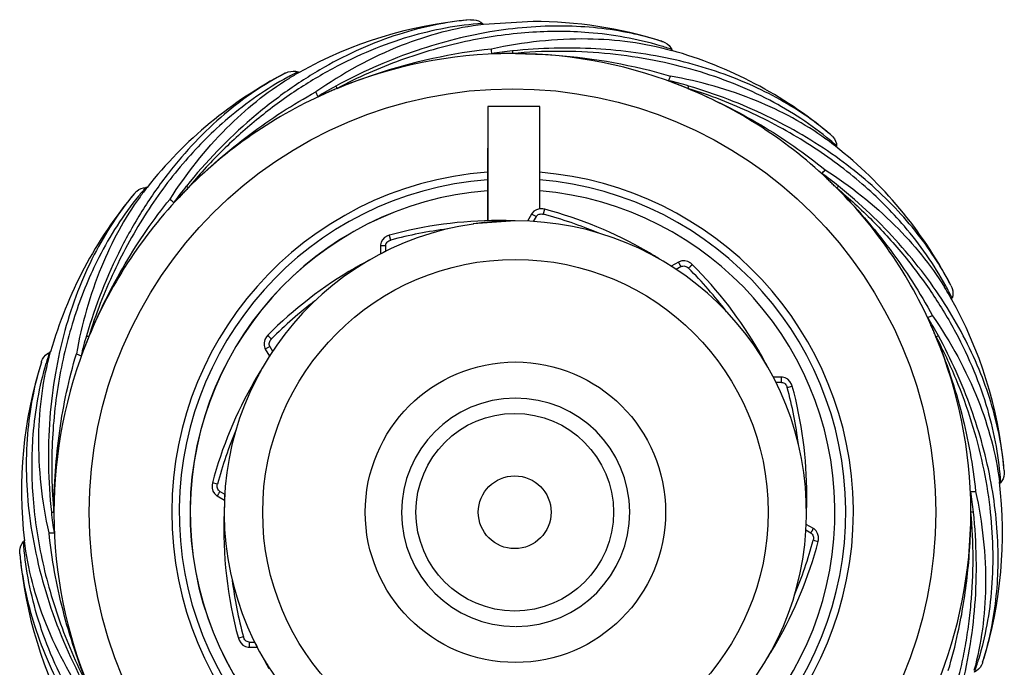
# Model space of a CAD drawing. Header units: millimetres. Extents: x 776 to 870.6, y -86.7 to 8.
# Tile 2 of 2: x 776 to 870.6, y -54.3 to 8. Entities that reach past the tile are written whole.
import ezdxf

# ---------------------------------------------------------------- set-up
doc = ezdxf.new("R2010")
doc.units = ezdxf.units.MM
doc.header["$LTSCALE"] = 30.734
doc.layers.get('0').update_dxf_attribs({"linetype": 'CONTINUOUS'})

msp = doc.modelspace()

# ---------------------------------------------------------------- linework, layer by layer
at = {"color": 7, "linetype": 'Continuous'}
for p, q in [((820.559, 7.54), (820.473, 7.625)), ((825.317, 7.818), (820.559, 7.54)), ((837.717, 5.909), (837.603, 5.945)), ((838.71, 5.018), (838.664, 5.131)), ((802.824, 2.922), (802.712, 2.969)), ((820.971, -0.348), (820.966, -11.361)), ((825.971, -0.349), (820.971, -0.348)), ((825.967, -10.195), (825.971, -0.349)), ((853.809, -2.946), (853.715, -2.867)), ((853.939, -3.054), (853.809, -2.946)), ((854.516, -4.257), (854.516, -4.136)), ((788.206, -8.13), (788.085, -8.13)), ((823.617, -11.349), (819.554, -11.645)), ((825.18, -10.684), (824.782, -11.374)), ((825.614, -10.934), (825.18, -10.684)), ((825.614, -10.934), (825.344, -11.402)), ((819.608, -11.637), (819.554, -11.645)), ((819.608, -11.641), (819.555, -11.65)), ((811.501, -12.715), (811.499, -12.716)), ((810.638, -13.742), (810.638, -14.539)), ((811.139, -13.742), (810.638, -13.742)), ((811.139, -13.742), (811.139, -14.283)), ((839.303, -15.306), (838.613, -15.704)), ((839.554, -15.739), (839.086, -16.01)), ((865.387, -17.336), (865.312, -17.194)), ((865.495, -17.543), (865.387, -17.336)), ((865.568, -18.875), (865.615, -18.763)), ((863.728, -20.458), (863.289, -20.643)), ((799.808, -22.341), (799.805, -22.343)), ((800.008, -23.411), (799.574, -23.661)), ((799.574, -23.661), (799.972, -24.351)), ((800.008, -23.411), (800.278, -23.88)), ((778.931, -23.936), (778.819, -23.982)), ((781.405, -24.139), (781.858, -24.324)), ((799.204, -25.609), (799.163, -25.676)), ((849.222, -26.371), (848.426, -26.371)), ((849.224, -26.871), (848.683, -26.87)), ((849.768, -27.366), (850.249, -27.235)), ((870.605, -35.089), (870.586, -34.893)), ((870.628, -35.352), (870.605, -35.089)), ((794.493, -36.523), (794.492, -36.528)), ((794.978, -36.651), (794.493, -36.523)), ((870.185, -36.61), (870.271, -36.524)), ((794.951, -37.784), (795.641, -38.183)), ((795.202, -37.351), (795.67, -37.621)), ((867.406, -37.356), (867.882, -37.357)), ((795.641, -38.179), (795.617, -39.424)), ((851.617, -39.354), (851.616, -39.333)), ((851.617, -39.354), (851.617, -39.333)), ((852.28, -40.913), (851.591, -40.515)), ((778.776, -41.341), (779.266, -41.341)), ((852.032, -41.346), (851.564, -41.076)), ((776.41, -42.087), (776.324, -42.173)), ((852.256, -42.047), (852.738, -42.174)), ((797.466, -51.331), (796.982, -51.463)), ((796.982, -51.463), (796.984, -51.468)), ((798.01, -51.826), (798.551, -51.827)), ((798.009, -52.326), (798.806, -52.326)), ((799.525, -53.645), (799.549, -53.69)), ((868.555, -53.768), (868.611, -53.589)), ((868.611, -53.589), (868.686, -53.345))]:
    msp.add_line(p, q, dxfattribs=at)
for points in [[(826.442, -10.226), (826.254, -10.191), (825.937, -10.196), (825.648, -10.276), (825.406, -10.421), (825.225, -10.614), (825.18, -10.684)], [(811.5, -12.715), (811.322, -12.778), (811.05, -12.941), (810.84, -13.155), (810.703, -13.402), (810.642, -13.659), (810.638, -13.742)], [(840.624, -15.541), (840.479, -15.417), (840.203, -15.262), (839.912, -15.188), (839.63, -15.192), (839.376, -15.268), (839.303, -15.306)], [(799.805, -22.343), (799.684, -22.485), (799.53, -22.762), (799.455, -23.052), (799.459, -23.335), (799.535, -23.588), (799.574, -23.661)], [(850.249, -27.235), (850.186, -27.055), (850.023, -26.783), (849.809, -26.573), (849.562, -26.435), (849.305, -26.375), (849.222, -26.371)], [(794.492, -36.527), (794.458, -36.71), (794.463, -37.027), (794.544, -37.316), (794.689, -37.558), (794.881, -37.74), (794.951, -37.784)], [(852.738, -42.174), (852.773, -41.987), (852.768, -41.67), (852.688, -41.381), (852.543, -41.139), (852.35, -40.958), (852.28, -40.913)], [(796.984, -51.467), (797.046, -51.642), (797.208, -51.914), (797.422, -52.124), (797.669, -52.262), (797.926, -52.322), (798.009, -52.326)]]:
    msp.add_lwpolyline(points, dxfattribs=at)
for centre, radius in [((823.346, -39.349), 40.698), ((823.627, -39.349), 24.303), ((823.629, -39.349), 14.443), ((823.559, -39.349), 9.5), ((823.557, -39.349), 3.5)]:
    msp.add_circle(centre, radius, dxfattribs=at)
for centre, radius, start, end in [((822.861, -32.97), 41.106, 94.96918, 119.17303), ((825.336, -33.288), 41.106, 72.57973, 90.02642), ((828.578, -22.97), 30.29, 72.66572, 78.24425), ((823.336, -39.347), 44.082, 90.25104, 112.48793), ((707.816, 3.226), 113.538, 0.75497, 0.9986), ((827.649, -35.218), 40.435, 96.11625, 98.97082), ((823.418, -54.593), 59.329, 90.07069, 90.26602), ((823.336, -39.351), 44.087, 67.74315, 89.62541), ((829.074, -23.008), 29.728, 71.1795, 73.44501), ((827.499, -34.53), 41.107, 50.20547, 74.25573), ((820.453, -33.622), 41.106, 117.46925, 141.67305), ((815.891, -23.714), 29.76, 116.28663, 118.39717), ((816.633, -21.731), 28.257, 119.2553, 121.52983), ((728.902, 45.913), 117.89, 338.19851, 338.43177), ((828.901, -37.183), 40.435, 73.6347, 76.46991), ((823.336, -39.347), 44.082, 112.75105, 134.99155), ((688.345, -49.221), 126.511, 23.19405, 23.41398), ((825.741, -33.882), 40.435, 118.63649, 121.47165), ((829.225, -53.478), 59.391, 112.52337, 112.72006), ((817.666, -53.116), 58.974, 67.52213, 67.70993), ((823.337, -39.347), 44.083, 45.24668, 67.49162), ((834.396, -26.259), 30.337, 50.44813, 55.71931), ((3179.733, -14.015), 2358.795, 179.733396, 179.934752), ((836.694, -26.769), 28.713, 53.8756, 54.20599), ((834.832, -26.49), 29.785, 48.63448, 51.06797), ((837.079, -26.248), 28.065, 51.86472, 53.88409), ((829.023, -36.505), 41.107, 27.79553, 51.86154), ((715.341, 128.365), 192.972, 315.54703, 315.68881), ((823.348, -39.348), 32.776, 94.22177, 359.98936), ((823.346, -39.348), 32.05, 94.30808, 85.34067), ((823.348, -39.348), 32.776, 0.58791, 85.43515), ((829.305, -39.478), 40.435, 51.11454, 53.969), ((823.335, -39.347), 44.082, 135.25107, 157.49062), ((810.529, -27.758), 29.816, 138.83009, 140.93601), ((810.297, -25.519), 28.113, 141.79149, 144.07277), ((823.467, -33.378), 40.436, 141.13715, 143.97224), ((834.296, -50.261), 59.55, 135.02541, 135.21971), ((823.34, -39.349), 31, 94.45868, 269.98899), ((823.356, -39.349), 31, 94.48789, 269.98887), ((823.356, -39.349), 31, 271.06229, 85.15649), ((814.815, -47.906), 56.161, 45.01483, 45.21972), ((823.338, -39.348), 44.083, 22.74292, 44.98635), ((818.479, -35.147), 41.107, 139.96926, 164.173), ((672.49, -130.066), 168.826, 45.52696, 45.69258), ((816.223, -48.898), 39.999, 59.98894, 75.19834), ((823.617, -39.348), 27.999, 98.34427, 89.99959), ((821.988, -51.313), 39.997, 89.99017, 105.19851), ((823.62, -39.384), 28.036, 90.00529, 98.22757), ((821.987, -51.453), 40.138, 89.34135, 89.98764), ((821.988, -51.318), 40.002, 87.67431, 89.34062), ((816.209, -48.942), 39.546, 67.14398, 75.19346), ((821.999, -51.363), 39.548, 97.14421, 105.19369), ((828.191, -50.528), 40.002, 117.661, 119.34063), ((824.471, -41.054), 29.907, 116.47222, 117.3392), ((816.122, -49.07), 40.199, 59.34157, 59.98687), ((816.221, -48.901), 40.002, 57.66101, 59.34054), ((838.506, -31.513), 30.391, 28.11068, 33.19782), ((828.189, -50.525), 39.999, 119.98913, 135.19848), ((828.228, -50.593), 40.076, 119.34105, 119.98841), ((812.403, -43.954), 39.548, 37.14408, 45.19355), ((812.439, -43.922), 39.999, 29.98893, 45.19829), ((840.428, -32.866), 28.771, 31.34222, 31.79841), ((840.843, -32.615), 28.286, 29.44691, 31.34443), ((838.838, -31.88), 29.817, 26.09966, 28.65468), ((829.676, -38.912), 41.107, 5.33671, 29.43916), ((828.223, -50.562), 39.548, 127.14427, 135.19375), ((828.8, -41.752), 40.437, 28.61402, 31.4683), ((823.335, -39.348), 44.083, 157.75111, 179.99136), ((821.174, -33.783), 40.437, 163.6375, 166.4725), ((837.47, -45.168), 59.369, 157.52355, 157.71733), ((812.282, -43.952), 56.059, 22.51313, 22.71389), ((823.338, -39.348), 44.083, 0.2519, 22.488), ((807.129, -33.533), 29.878, 161.35744, 163.45856), ((812.225, -44.043), 40.244, 29.34173, 29.98638), ((812.435, -43.924), 40.003, 27.68814, 29.34048), ((817.238, -37.311), 41.107, 162.46922, 186.67292), ((833.166, -46.742), 40, 147.66053, 148.109), ((833.194, -46.758), 40.032, 149.34089, 149.98891), ((823.586, -39.33), 27.964, 151.94675, 152.81468), ((833.167, -46.742), 40.001, 148.22064, 149.34072), ((823.541, -39.306), 27.913, 150.63095, 151.94723), ((833.165, -46.741), 39.999, 149.98913, 165.19843), ((811.602, -37.73), 39.548, 7.14415, 15.19359), ((811.649, -37.721), 39.999, 359.98901, 15.19834), ((823.642, -39.361), 10.976, 270.30983, 269.99955), ((833.213, -46.757), 39.548, 157.14425, 165.19369), ((840.284, -37.928), 30.453, 5.72018, 10.69031), ((829.356, -41.386), 41.108, 342.73166, 6.94469), ((811.387, -37.719), 40.261, 359.34206, 359.98628), ((827.461, -43.66), 40.44, 6.13415, 8.96796), ((811.645, -37.721), 40.003, 357.69003, 359.34072), ((819.21, -35.034), 40.439, 186.13749, 188.97242), ((838.775, -39.316), 59.522, 180.02426, 180.21841), ((823.335, -39.349), 44.083, 180.25187, 202.49137), ((835.583, -40.976), 40, 177.65738, 195.19818), ((823.567, -39.347), 27.95, 180.15707, 182.03345), ((823.36, -39.348), 32.763, 359.98931, 0.58815), ((823.338, -39.349), 44.083, 337.75104, 359.99224), ((808.582, -39.379), 58.839, 0.0237, 0.21926), ((814.066, -31.956), 39.999, 329.9891, 345.19844), ((814.021, -31.94), 39.548, 337.14425, 345.19369), ((816.919, -39.785), 41.107, 184.96914, 209.17285), ((835.628, -40.968), 39.544, 187.14389, 195.19323), ((839.244, -44.456), 30.755, 343.2012, 350.12992), ((813.855, -31.832), 40.244, 329.34195, 329.98655), ((814.063, -31.954), 40.003, 327.68967, 329.3407), ((834.794, -34.774), 40, 207.6638, 208.14903), ((823.559, -39.382), 27.933, 210.68758, 211.94709), ((834.794, -34.774), 40.001, 208.22211, 209.34051), ((837.247, -44.366), 32.236, 341.27398, 343.54113)]:
    msp.add_arc(centre, radius, start, end, dxfattribs=at)
for points, knots in [([(819.3, 7.982), (816.966, 7.779), (812.075, 6.754), (806.241, 4.134), (801.63, 1.192), (796.998, -2.421), (793.871, -5.661), (791.982, -8.006)], [0, 0, 0, 0, 0.216633, 0.457533, 0.586936, 0.721558, 1, 1, 1, 1]), ([(820.473, 7.625), (818.086, 7.47), (814.418, 6.779), (809.643, 5.077), (805.93, 3.299), (802.245, 1.066), (798.656, -1.605), (795.255, -4.689), (793.152, -6.964), (792.168, -8.17)], [0, 0, 0, 0, 0.21577, 0.333064, 0.45674, 0.586402, 0.721165, 0.859615, 1, 1, 1, 1]), ([(819.3, 7.982), (819.405, 7.991), (819.818, 7.993), (820.254, 7.844), (820.473, 7.625)], [0, 0, 0, 0, 0.253489, 1, 1, 1, 1]), ([(820.559, 7.54), (817.856, 7.223), (812.149, 5.681), (806.997, 2.827), (804.439, 1.051)], [0, 0, 0, 0, 0.466318, 1, 1, 1, 1]), ([(834.75, 6.685), (832.627, 7.128), (828.069, 7.594), (820.943, 6.989), (813.532, 5.042), (808.715, 2.892), (806.362, 1.607)], [0, 0, 0, 0, 0.221349, 0.464303, 0.726318, 1, 1, 1, 1]), ([(837.544, 5.488), (835.313, 6.151), (831.097, 6.899), (824.782, 6.891), (819.776, 6.161), (815.678, 5.135), (812.558, 4.12), (809.47, 2.882), (807.458, 1.915), (806.473, 1.385)], [0, 0, 0, 0, 0.217701, 0.396722, 0.588816, 0.689107, 0.791497, 0.895387, 1, 1, 1, 1]), ([(821.337, 5.204), (824.369, 5.863), (830.201, 6.524), (836.043, 5.771), (838.653, 5.035)], [0, 0, 0, 0, 0.533533, 1, 1, 1, 1]), ([(837.717, 5.909), (837.818, 5.877), (838.199, 5.721), (838.546, 5.417), (838.664, 5.131)], [0, 0, 0, 0, 0.253489, 1, 1, 1, 1]), ([(806.473, 1.385), (807.687, 1.887), (812.491, 3.676), (817.545, 4.807), (821.337, 5.204)], [0, 0, 0, 0, 0.256226, 1, 1, 1, 1]), ([(823.143, 4.735), (822.991, 4.735), (822.762, 4.733), (822.458, 4.729), (822.23, 4.725), (822.04, 4.722), (821.888, 4.72), (821.774, 4.718), (821.661, 4.716), (821.567, 4.715), (821.492, 4.715), (821.446, 4.715), (821.409, 4.715), (821.384, 4.716), (821.362, 4.717), (821.351, 4.719), (821.344, 4.72), (821.344, 4.722)], [0, 0, 0, 0, 0.253772, 0.380631, 0.50744, 0.634147, 0.697428, 0.760622, 0.823668, 0.886409, 0.917544, 0.948323, 0.963432, 0.978117, 0.991687, 0.997179, 1, 1, 1, 1]), ([(851.484, -1.192), (849.694, 0.03), (845.665, 2.205), (838.856, 4.374), (831.272, 5.414), (826.004, 5.272), (823.341, 4.986)], [0, 0, 0, 0, 0.22141, 0.464372, 0.726357, 1, 1, 1, 1]), ([(823.341, 4.986), (823.345, 4.977), (823.348, 4.947), (823.354, 4.865), (823.352, 4.792), (823.349, 4.738)], [0, 0, 0, 0, 0.123863, 0.353176, 1, 1, 1, 1]), ([(853.549, -3.32), (851.742, -1.86), (847.572, 0.793), (841.663, 3.036), (836.407, 4.244), (832.163, 4.822), (827.78, 5.01), (824.826, 4.886), (823.349, 4.738)], [0, 0, 0, 0, 0.217932, 0.459551, 0.589041, 0.723203, 0.860722, 1, 1, 1, 1]), ([(823.624, 4.735), (824.914, 4.728), (829.943, 4.528), (834.95, 3.641), (838.538, 2.575)], [0, 0, 0, 0, 0.25625, 1, 1, 1, 1]), ([(801.492, 2.85), (799.413, 1.766), (795.288, -1.056), (790.901, -5.713), (787.768, -10.198), (784.871, -15.311), (783.223, -19.501), (782.374, -22.391)], [0, 0, 0, 0, 0.216648, 0.457571, 0.586979, 0.721598, 1, 1, 1, 1]), ([(801.492, 2.85), (801.585, 2.898), (801.966, 3.058), (802.426, 3.087), (802.712, 2.969)], [0, 0, 0, 0, 0.253489, 1, 1, 1, 1]), ([(801.738, 2.465), (799.686, 1.356), (796.166, -1.1), (791.693, -5.581), (788.659, -9.649), (786.479, -13.282), (784.986, -16.215), (783.674, -19.283), (782.932, -21.396), (782.609, -22.47)], [0, 0, 0, 0, 0.217574, 0.396568, 0.588692, 0.689013, 0.791438, 0.895361, 1, 1, 1, 1]), ([(790.416, -9.253), (791.985, -6.811), (795.387, -2.476), (799.671, 1.014), (801.856, 2.355)], [0, 0, 0, 0, 0.531019, 1, 1, 1, 1]), ([(840.034, 1.451), (839.893, 1.509), (839.68, 1.595), (839.396, 1.709), (839.183, 1.793), (839.006, 1.863), (838.864, 1.919), (838.758, 1.961), (838.652, 2.002), (838.564, 2.038), (838.495, 2.066), (838.452, 2.084), (838.419, 2.098), (838.395, 2.109), (838.376, 2.118), (838.366, 2.124), (838.36, 2.128), (838.361, 2.13)], [0, 0, 0, 0, 0.253764, 0.380619, 0.507425, 0.634128, 0.697408, 0.7606, 0.823646, 0.886387, 0.917522, 0.948304, 0.963414, 0.978103, 0.991679, 0.997178, 1, 1, 1, 1]), ([(853.487, -3.479), (851.427, -1.994), (846.612, 0.594), (841.362, 2.064), (838.538, 2.575)], [0, 0, 0, 0, 0.469467, 1, 1, 1, 1]), ([(792.168, -8.17), (793.097, -7.241), (795.013, -5.46), (799.005, -2.233), (802.227, -0.151), (804.439, 1.051)], [0, 0, 0, 0, 0.255964, 0.509451, 1, 1, 1, 1]), ([(806.288, 1.306), (806.147, 1.247), (805.937, 1.158), (805.657, 1.038), (805.448, 0.947), (805.273, 0.871), (805.134, 0.811), (805.03, 0.765), (804.926, 0.72), (804.839, 0.683), (804.77, 0.655), (804.727, 0.637), (804.693, 0.624), (804.67, 0.615), (804.649, 0.607), (804.638, 0.605), (804.631, 0.603), (804.631, 0.605)], [0, 0, 0, 0, 0.253772, 0.380631, 0.507439, 0.634145, 0.697425, 0.760618, 0.823663, 0.886402, 0.917536, 0.948314, 0.963422, 0.978107, 0.991681, 0.997173, 1, 1, 1, 1]), ([(806.362, 1.607), (806.36, 1.597), (806.374, 1.567), (806.403, 1.523), (806.437, 1.458), (806.461, 1.411), (806.473, 1.385)], [0, 0, 0, 0, 0.125963, 0.354616, 0.659157, 1, 1, 1, 1]), ([(840.214, 1.379), (840.224, 1.406), (840.242, 1.456), (840.263, 1.526), (840.274, 1.577), (840.285, 1.608), (840.293, 1.613)], [0, 0, 0, 0, 0.341316, 0.646001, 0.87452, 1, 1, 1, 1]), ([(865.003, -17.582), (863.89, -15.545), (861.437, -12.054), (856.974, -7.618), (852.932, -4.613), (849.326, -2.454), (846.417, -0.976), (843.375, 0.324), (841.281, 1.059), (840.215, 1.379)], [0, 0, 0, 0, 0.218063, 0.397204, 0.589262, 0.689477, 0.791761, 0.895525, 1, 1, 1, 1]), ([(840.215, 1.379), (841.429, 0.876), (843.808, -0.213), (848.315, -2.668), (851.469, -4.85), (853.424, -6.436)], [0, 0, 0, 0, 0.255965, 0.509439, 1, 1, 1, 1]), ([(863.937, -14.873), (862.75, -13.058), (859.86, -9.503), (854.397, -4.89), (847.786, -1.026), (842.864, 0.859), (840.293, 1.613)], [0, 0, 0, 0, 0.221483, 0.464466, 0.726424, 1, 1, 1, 1]), ([(853.939, -3.054), (854.019, -3.122), (854.312, -3.412), (854.516, -3.826), (854.516, -4.136)], [0, 0, 0, 0, 0.253489, 1, 1, 1, 1]), ([(853.424, -6.436), (855.826, -7.984), (860.098, -11.34), (863.547, -15.554), (864.881, -17.705)], [0, 0, 0, 0, 0.530332, 1, 1, 1, 1]), ([(854.374, -8.042), (854.266, -7.935), (854.103, -7.774), (853.884, -7.561), (853.72, -7.402), (853.583, -7.27), (853.474, -7.164), (853.392, -7.085), (853.31, -7.006), (853.243, -6.94), (853.189, -6.887), (853.157, -6.854), (853.131, -6.828), (853.114, -6.809), (853.099, -6.794), (853.093, -6.784), (853.089, -6.779), (853.09, -6.777)], [0, 0, 0, 0, 0.253784, 0.380648, 0.507461, 0.63417, 0.697452, 0.760646, 0.823691, 0.886431, 0.917564, 0.948341, 0.963448, 0.978132, 0.9917, 0.997192, 1, 1, 1, 1]), ([(787.004, -8.707), (787.071, -8.627), (787.361, -8.333), (787.775, -8.13), (788.085, -8.13)], [0, 0, 0, 0, 0.253489, 1, 1, 1, 1]), ([(792.028, -8.313), (791.921, -8.421), (791.76, -8.584), (791.548, -8.802), (791.389, -8.966), (791.257, -9.103), (791.151, -9.212), (791.072, -9.294), (790.993, -9.375), (790.928, -9.442), (790.875, -9.496), (790.842, -9.528), (790.816, -9.553), (790.797, -9.571), (790.781, -9.585), (790.772, -9.592), (790.766, -9.596), (790.765, -9.595)], [0, 0, 0, 0, 0.253783, 0.380646, 0.507458, 0.634166, 0.697446, 0.760639, 0.823682, 0.886419, 0.917551, 0.948326, 0.963432, 0.978115, 0.991685, 0.997175, 1, 1, 1, 1]), ([(791.982, -8.006), (791.983, -8.017), (792.008, -8.038), (792.051, -8.068), (792.108, -8.115), (792.147, -8.151), (792.168, -8.17)], [0, 0, 0, 0, 0.126142, 0.354882, 0.659346, 1, 1, 1, 1]), ([(854.689, -8.002), (854.686, -8.012), (854.666, -8.035), (854.612, -8.095), (854.559, -8.145), (854.52, -8.181)], [0, 0, 0, 0, 0.123518, 0.352241, 1, 1, 1, 1]), ([(854.52, -8.181), (855.448, -9.109), (857.226, -11.028), (860.452, -15.021), (862.53, -18.245), (863.728, -20.458)], [0, 0, 0, 0, 0.255938, 0.509401, 1, 1, 1, 1]), ([(854.52, -8.181), (855.716, -9.176), (858.003, -11.264), (861.077, -14.675), (863.746, -18.265), (865.976, -21.954), (867.744, -25.673), (869.052, -29.361), (869.906, -32.971), (870.194, -35.359), (870.271, -36.524)], [0, 0, 0, 0, 0.140259, 0.278577, 0.41321, 0.542776, 0.666404, 0.783703, 0.894785, 1, 1, 1, 1]), ([(870.209, -32.279), (869.807, -30.148), (868.498, -25.758), (865.221, -19.406), (860.596, -13.307), (856.773, -9.683), (854.689, -8.002)], [0, 0, 0, 0, 0.221571, 0.46458, 0.726502, 1, 1, 1, 1]), ([(787.004, -8.707), (785.498, -10.506), (782.767, -14.696), (780.497, -20.681), (779.32, -26.026), (778.6, -31.859), (778.68, -36.362), (779.003, -39.357)], [0, 0, 0, 0, 0.216695, 0.45765, 0.587061, 0.721668, 1, 1, 1, 1]), ([(787.379, -8.968), (785.907, -10.781), (783.596, -14.4), (781.178, -20.256), (779.933, -25.177), (779.309, -29.369), (779.053, -32.652), (779.014, -35.989), (779.138, -38.225), (779.25, -39.342)], [0, 0, 0, 0, 0.217621, 0.396641, 0.588772, 0.689085, 0.791495, 0.895394, 1, 1, 1, 1]), ([(787.531, -9.023), (786.025, -11.101), (783.403, -15.969), (781.92, -21.281), (781.405, -24.139)], [0, 0, 0, 0, 0.469031, 1, 1, 1, 1]), ([(782.609, -22.47), (783.112, -21.257), (784.201, -18.877), (786.654, -14.368), (788.833, -11.211), (790.416, -9.253)], [0, 0, 0, 0, 0.255948, 0.509418, 1, 1, 1, 1]), ([(826.315, -10.71), (826.329, -10.656), (826.351, -10.575), (826.379, -10.467), (826.399, -10.391), (826.414, -10.333), (826.424, -10.293), (826.431, -10.269), (826.435, -10.252), (826.439, -10.237), (826.439, -10.232), (826.442, -10.226), (826.441, -10.226)], [0, 0, 0, 0, 0.332111, 0.504578, 0.667113, 0.807351, 0.865627, 0.914216, 0.952019, 0.978875, 0.994847, 1, 1, 1, 1]), ([(825.614, -10.934), (825.645, -10.88), (825.736, -10.785), (825.914, -10.701), (826.114, -10.674), (826.249, -10.692), (826.315, -10.71)], [0, 0, 0, 0, 0.237432, 0.485433, 0.740522, 1, 1, 1, 1]), ([(811.139, -13.742), (811.139, -13.68), (811.171, -13.552), (811.283, -13.39), (811.443, -13.267), (811.569, -13.215), (811.634, -13.198)], [0, 0, 0, 0, 0.237433, 0.485433, 0.740522, 1, 1, 1, 1]), ([(811.634, -13.198), (811.627, -13.172), (811.613, -13.118), (811.591, -13.037), (811.568, -12.956), (811.547, -12.879), (811.531, -12.821), (811.52, -12.782), (811.514, -12.758), (811.509, -12.741), (811.506, -12.726), (811.503, -12.721), (811.502, -12.714), (811.502, -12.715)], [0, 0, 0, 0, 0.16119, 0.331738, 0.50408, 0.666555, 0.806813, 0.865131, 0.913782, 0.951669, 0.978626, 0.994716, 1, 1, 1, 1]), ([(839.554, -15.739), (839.541, -15.716), (839.513, -15.668), (839.471, -15.595), (839.429, -15.522), (839.389, -15.454), (839.359, -15.402), (839.338, -15.366), (839.326, -15.345), (839.316, -15.329), (839.31, -15.318), (839.306, -15.311), (839.304, -15.309), (839.304, -15.306), (839.303, -15.306)], [0, 0, 0, 0, 0.161494, 0.332084, 0.50346, 0.666029, 0.806548, 0.864806, 0.91339, 0.951453, 0.97867, 0.988121, 0.994774, 1, 1, 1, 1]), ([(839.554, -15.739), (839.608, -15.708), (839.734, -15.671), (839.93, -15.687), (840.117, -15.764), (840.225, -15.848), (840.273, -15.896)], [0, 0, 0, 0, 0.237432, 0.485432, 0.740521, 1, 1, 1, 1]), ([(840.273, -15.896), (840.312, -15.856), (840.371, -15.797), (840.449, -15.718), (840.505, -15.662), (840.547, -15.619), (840.576, -15.59), (840.593, -15.573), (840.605, -15.56), (840.617, -15.549), (840.619, -15.545), (840.625, -15.541), (840.624, -15.541)], [0, 0, 0, 0, 0.332134, 0.504569, 0.667066, 0.807274, 0.865547, 0.914143, 0.95196, 0.978831, 0.994823, 1, 1, 1, 1]), ([(865.495, -17.543), (865.544, -17.636), (865.704, -18.017), (865.733, -18.477), (865.615, -18.763)], [0, 0, 0, 0, 0.253489, 1, 1, 1, 1]), ([(863.993, -22.305), (863.934, -22.164), (863.845, -21.953), (863.724, -21.673), (863.633, -21.463), (863.557, -21.288), (863.496, -21.148), (863.451, -21.043), (863.406, -20.939), (863.369, -20.852), (863.34, -20.783), (863.322, -20.74), (863.308, -20.706), (863.299, -20.682), (863.292, -20.662), (863.29, -20.651), (863.288, -20.644), (863.289, -20.643)], [0, 0, 0, 0, 0.253797, 0.380666, 0.507483, 0.634195, 0.697476, 0.76067, 0.823714, 0.886451, 0.917582, 0.948356, 0.963462, 0.978144, 0.99171, 0.9972, 1, 1, 1, 1]), ([(863.728, -20.458), (865.48, -22.99), (868.301, -28.093), (869.837, -33.738), (870.163, -36.416)], [0, 0, 0, 0, 0.532992, 1, 1, 1, 1]), ([(782.534, -22.657), (782.477, -22.798), (782.391, -23.01), (782.278, -23.292), (782.194, -23.505), (782.124, -23.681), (782.069, -23.823), (782.027, -23.929), (781.985, -24.034), (781.95, -24.121), (781.922, -24.19), (781.904, -24.233), (781.889, -24.266), (781.879, -24.29), (781.87, -24.309), (781.863, -24.319), (781.86, -24.325), (781.858, -24.324)], [0, 0, 0, 0, 0.253802, 0.380674, 0.507492, 0.634205, 0.697487, 0.760679, 0.823722, 0.886456, 0.917585, 0.948356, 0.963459, 0.978137, 0.991698, 0.997184, 1, 1, 1, 1]), ([(782.374, -22.391), (782.38, -22.4), (782.411, -22.411), (782.462, -22.421), (782.532, -22.444), (782.583, -22.461), (782.609, -22.47)], [0, 0, 0, 0, 0.126338, 0.355043, 0.659455, 1, 1, 1, 1]), ([(800.164, -22.693), (800.145, -22.674), (800.106, -22.635), (800.046, -22.575), (799.986, -22.516), (799.93, -22.46), (799.887, -22.418), (799.858, -22.389), (799.84, -22.372), (799.827, -22.358), (799.818, -22.35), (799.813, -22.344), (799.81, -22.343), (799.809, -22.34), (799.808, -22.34)], [0, 0, 0, 0, 0.161018, 0.331419, 0.503653, 0.666077, 0.806353, 0.864707, 0.913412, 0.95137, 0.978415, 0.987863, 0.994605, 1, 1, 1, 1]), ([(800.008, -23.411), (799.977, -23.358), (799.94, -23.232), (799.956, -23.035), (800.033, -22.848), (800.116, -22.741), (800.164, -22.693)], [0, 0, 0, 0, 0.237432, 0.485433, 0.740522, 1, 1, 1, 1]), ([(864.298, -22.387), (864.291, -22.395), (864.265, -22.408), (864.191, -22.443), (864.123, -22.468), (864.073, -22.485)], [0, 0, 0, 0, 0.123408, 0.352073, 1, 1, 1, 1]), ([(864.073, -22.485), (864.575, -23.699), (865.484, -26.153), (866.936, -31.077), (867.622, -34.852), (867.882, -37.357)], [0, 0, 0, 0, 0.255903, 0.509353, 1, 1, 1, 1]), ([(864.073, -22.485), (864.764, -23.799), (866.024, -26.474), (867.518, -30.599), (868.608, -34.743), (869.502, -40.064), (869.649, -45.258), (869.026, -50.137), (868.484, -52.41), (868.162, -53.499)], [0, 0, 0, 0, 0.139107, 0.276477, 0.410513, 0.539924, 0.781544, 0.893585, 1, 1, 1, 1]), ([(869.543, -49.728), (869.907, -47.651), (870.241, -43.226), (869.537, -36.355), (867.601, -29.251), (865.527, -24.639), (864.298, -22.387)], [0, 0, 0, 0, 0.223355, 0.466945, 0.728186, 1, 1, 1, 1]), ([(778.776, -41.341), (778.112, -38.293), (777.442, -32.432), (778.194, -26.56), (778.931, -23.936)], [0, 0, 0, 0, 0.533602, 1, 1, 1, 1]), ([(778.04, -24.929), (778.072, -24.828), (778.228, -24.447), (778.533, -24.1), (778.819, -23.982)], [0, 0, 0, 0, 0.253489, 1, 1, 1, 1]), ([(779.25, -39.342), (779.251, -38.028), (779.346, -35.413), (779.887, -30.306), (780.691, -26.554), (781.405, -24.139)], [0, 0, 0, 0, 0.255909, 0.509373, 1, 1, 1, 1]), ([(800.278, -23.88), (800.246, -23.928), (800.146, -24.08), (800.047, -24.232), (799.982, -24.336)], [0, 0, 0, 0, 0.320357, 1, 1, 1, 1]), ([(778.04, -24.929), (777.338, -27.169), (776.42, -32.088), (776.613, -38.489), (777.571, -43.88), (779.138, -49.546), (780.935, -53.676), (782.38, -56.32)], [0, 0, 0, 0, 0.216767, 0.45776, 0.587168, 0.721756, 1, 1, 1, 1]), ([(778.487, -25.026), (777.822, -27.266), (777.072, -31.497), (777.08, -37.837), (777.813, -42.862), (778.842, -46.976), (779.86, -50.107), (781.102, -53.206), (782.072, -55.225), (782.604, -56.213)], [0, 0, 0, 0, 0.217691, 0.396742, 0.588875, 0.689176, 0.791565, 0.895434, 1, 1, 1, 1]), ([(849.224, -26.871), (849.224, -26.844), (849.224, -26.789), (849.223, -26.705), (849.223, -26.621), (849.223, -26.542), (849.223, -26.481), (849.223, -26.44), (849.223, -26.416), (849.223, -26.397), (849.222, -26.385), (849.223, -26.377), (849.222, -26.374), (849.223, -26.371), (849.222, -26.371)], [0, 0, 0, 0, 0.161552, 0.332164, 0.503529, 0.666068, 0.806558, 0.864806, 0.913385, 0.951445, 0.978662, 0.988116, 0.994771, 1, 1, 1, 1]), ([(849.224, -26.871), (849.286, -26.871), (849.413, -26.902), (849.575, -27.014), (849.698, -27.174), (849.75, -27.3), (849.768, -27.366)], [0, 0, 0, 0, 0.237432, 0.485432, 0.740521, 1, 1, 1, 1]), ([(870.628, -35.352), (870.637, -35.456), (870.639, -35.869), (870.49, -36.305), (870.271, -36.524)], [0, 0, 0, 0, 0.253489, 1, 1, 1, 1]), ([(795.202, -37.351), (795.149, -37.32), (795.054, -37.229), (794.969, -37.051), (794.943, -36.851), (794.961, -36.716), (794.978, -36.651)], [0, 0, 0, 0, 0.237432, 0.485433, 0.740522, 1, 1, 1, 1]), ([(795.202, -37.351), (795.189, -37.374), (795.161, -37.422), (795.119, -37.495), (795.077, -37.568), (795.037, -37.637), (795.007, -37.689), (794.986, -37.724), (794.974, -37.745), (794.964, -37.762), (794.958, -37.772), (794.954, -37.779), (794.952, -37.781), (794.952, -37.784), (794.951, -37.784)], [0, 0, 0, 0, 0.161494, 0.332085, 0.503461, 0.66603, 0.806549, 0.864807, 0.913392, 0.951454, 0.97867, 0.988121, 0.994774, 1, 1, 1, 1]), ([(795.67, -37.621), (795.666, -37.685), (795.656, -37.871), (795.646, -38.057), (795.641, -38.179)], [0, 0, 0, 0, 0.342331, 1, 1, 1, 1]), ([(867.42, -39.154), (867.42, -39.002), (867.418, -38.774), (867.414, -38.47), (867.41, -38.241), (867.407, -38.052), (867.404, -37.9), (867.402, -37.786), (867.401, -37.673), (867.4, -37.579), (867.399, -37.504), (867.399, -37.458), (867.4, -37.421), (867.401, -37.396), (867.402, -37.374), (867.404, -37.363), (867.405, -37.357), (867.406, -37.357)], [0, 0, 0, 0, 0.253846, 0.380737, 0.507573, 0.634302, 0.697591, 0.760789, 0.823836, 0.886572, 0.917701, 0.948469, 0.96357, 0.978245, 0.9918, 0.997282, 1, 1, 1, 1]), ([(867.882, -37.357), (868.531, -40.365), (869.183, -46.157), (868.444, -51.959), (867.722, -54.558)], [0, 0, 0, 0, 0.532875, 1, 1, 1, 1]), ([(779.003, -39.357), (779.011, -39.363), (779.044, -39.362), (779.096, -39.352), (779.169, -39.345), (779.222, -39.342), (779.25, -39.342)], [0, 0, 0, 0, 0.126391, 0.35513, 0.659512, 1, 1, 1, 1]), ([(779.253, -39.543), (779.253, -39.695), (779.255, -39.923), (779.259, -40.228), (779.263, -40.456), (779.266, -40.646), (779.269, -40.797), (779.27, -40.911), (779.272, -41.024), (779.273, -41.118), (779.273, -41.193), (779.273, -41.239), (779.273, -41.276), (779.272, -41.301), (779.271, -41.323), (779.269, -41.334), (779.268, -41.341), (779.266, -41.341)], [0, 0, 0, 0, 0.253825, 0.380705, 0.507531, 0.634249, 0.697532, 0.760725, 0.823766, 0.886496, 0.917622, 0.948388, 0.963487, 0.97816, 0.991712, 0.997193, 1, 1, 1, 1]), ([(859.34, -69.573), (860.052, -68.688), (861.067, -67.286), (862.277, -65.29), (863.143, -63.69), (863.948, -62.006), (864.679, -60.236), (865.336, -58.387), (865.932, -56.47), (866.452, -54.485), (866.871, -52.436), (867.202, -50.333), (867.534, -47.455), (867.704, -43.783), (867.562, -40.832), (867.423, -39.355)], [0, 0, 0, 0, 0.106412, 0.161718, 0.218493, 0.276757, 0.33649, 0.397716, 0.460414, 0.52447, 0.589792, 0.656281, 0.723774, 0.861025, 1, 1, 1, 1]), ([(859.723, -69.833), (861.222, -68.03), (863.938, -63.845), (866.702, -56.52), (868.092, -48.167), (867.988, -42.308), (867.669, -39.339)], [0, 0, 0, 0, 0.217839, 0.459087, 0.722562, 1, 1, 1, 1]), ([(865.253, -54.558), (865.607, -53.366), (866.396, -50.294), (867.212, -45.215), (867.423, -41.321), (867.423, -39.355)], [0, 0, 0, 0, 0.242227, 0.617103, 1, 1, 1, 1]), ([(867.669, -39.34), (867.659, -39.34), (867.577, -39.345), (867.495, -39.348), (867.423, -39.355)], [0, 0, 0, 0, 0.122929, 1, 1, 1, 1]), ([(782.604, -56.213), (782.101, -55), (781.188, -52.546), (779.733, -47.621), (779.041, -43.846), (778.776, -41.341)], [0, 0, 0, 0, 0.255864, 0.509323, 1, 1, 1, 1]), ([(852.032, -41.346), (852.045, -41.323), (852.073, -41.275), (852.115, -41.202), (852.157, -41.129), (852.196, -41.061), (852.226, -41.009), (852.246, -40.973), (852.258, -40.952), (852.268, -40.936), (852.274, -40.925), (852.278, -40.919), (852.278, -40.916), (852.281, -40.913), (852.28, -40.913)], [0, 0, 0, 0, 0.16161, 0.332245, 0.5036, 0.66611, 0.806573, 0.86481, 0.913385, 0.951443, 0.97866, 0.988115, 0.994772, 1, 1, 1, 1]), ([(852.032, -41.346), (852.085, -41.377), (852.18, -41.468), (852.265, -41.646), (852.291, -41.846), (852.273, -41.981), (852.256, -42.047)], [0, 0, 0, 0, 0.237432, 0.485432, 0.740522, 1, 1, 1, 1]), ([(775.967, -43.346), (775.958, -43.241), (775.956, -42.828), (776.105, -42.392), (776.324, -42.173)], [0, 0, 0, 0, 0.253489, 1, 1, 1, 1]), ([(792.154, -70.516), (790.957, -69.521), (788.669, -67.432), (785.59, -64.021), (782.915, -60.432), (780.676, -56.743), (778.896, -53.024), (777.575, -49.336), (776.706, -45.727), (776.406, -43.338), (776.324, -42.173)], [0, 0, 0, 0, 0.140173, 0.278461, 0.413106, 0.542711, 0.666385, 0.78372, 0.894814, 1, 1, 1, 1]), ([(782.93, -58.239), (781.149, -55.676), (778.287, -50.513), (776.733, -44.796), (776.41, -42.087)], [0, 0, 0, 0, 0.533523, 1, 1, 1, 1]), ([(775.967, -43.346), (776.176, -45.685), (777.21, -50.583), (779.838, -56.425), (782.785, -61.041), (786.399, -65.676), (789.638, -68.804), (791.983, -70.695)], [0, 0, 0, 0, 0.216856, 0.457884, 0.587284, 0.721849, 1, 1, 1, 1]), ([(798.01, -51.826), (797.948, -51.826), (797.821, -51.795), (797.659, -51.683), (797.536, -51.523), (797.484, -51.397), (797.466, -51.331)], [0, 0, 0, 0, 0.237433, 0.485432, 0.740521, 1, 1, 1, 1]), ([(798.01, -51.826), (798.01, -51.853), (798.01, -51.908), (798.01, -51.992), (798.01, -52.076), (798.01, -52.155), (798.01, -52.216), (798.01, -52.257), (798.01, -52.281), (798.01, -52.3), (798.009, -52.312), (798.01, -52.32), (798.009, -52.323), (798.01, -52.326), (798.009, -52.326)], [0, 0, 0, 0, 0.161553, 0.332166, 0.503532, 0.666071, 0.806561, 0.864808, 0.913387, 0.951447, 0.978663, 0.988117, 0.994771, 1, 1, 1, 1]), ([(798.551, -51.827), (798.578, -51.88), (798.66, -52.043), (798.743, -52.206), (798.8, -52.315)], [0, 0, 0, 0, 0.326378, 1, 1, 1, 1]), ([(868.555, -53.768), (868.523, -53.869), (868.367, -54.25), (868.062, -54.597), (867.776, -54.715)], [0, 0, 0, 0, 0.253489, 1, 1, 1, 1])]:
    msp.add_open_spline(points, degree=3, knots=knots, dxfattribs=at)
msp.add_open_spline([(823.624, 4.735), (823.532, 4.735), (823.441, 4.738), (823.349, 4.738)], degree=3, dxfattribs=at)

doc.saveas('drawing.dxf')
